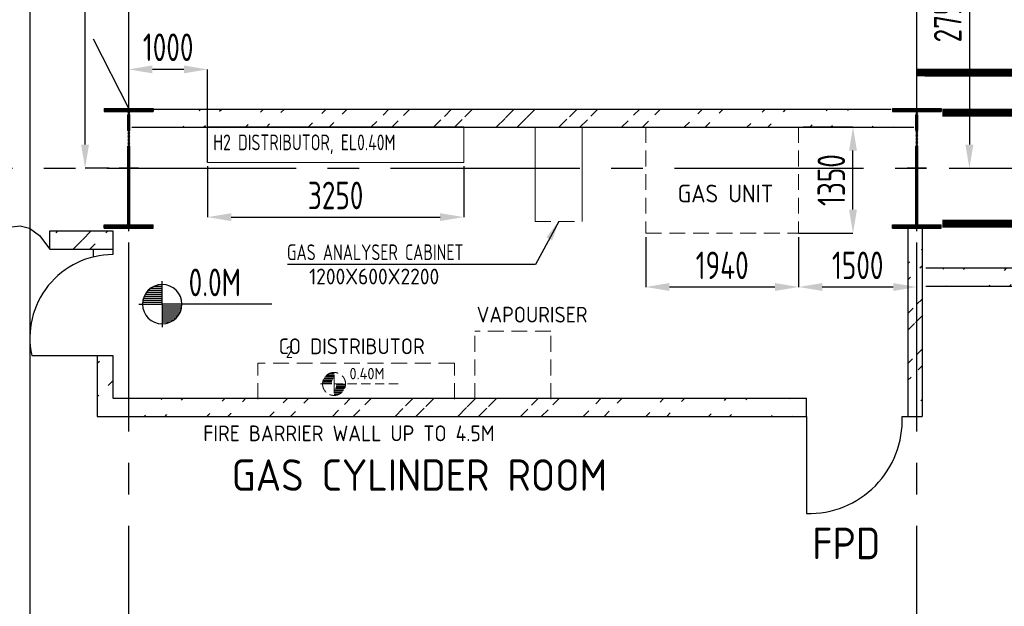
# Model space of a CAD drawing. Extents: x -7650383 to 4934791, y -114316 to 1826789.
# Tile 42 of 256: x 208007 to 220501, y 258396 to 265842. Entities that reach past the tile are written whole.
import ezdxf
from ezdxf.enums import TextEntityAlignment as Align

# ---------------------------------------------------------------- set-up
doc = ezdxf.new("R2010")
doc.units = 0
doc.header["$LTSCALE"] = 800
doc.header["$MEASUREMENT"] = 0
for name, pattern in [('CENTER', [2, 1.25, -0.25, 0.25, -0.25]), ('CENTER2', [1.125, 0.75, -0.125, 0.125, -0.125]), ('DASHDOT', [1, 0.5, -0.25, 0, -0.25]), ('HIDDEN', [0.375, 0.25, -0.125])]:
    doc.linetypes.add(name, pattern=pattern)
doc.layers.get('0').update_dxf_attribs({"linetype": 'CONTINUOUS'})
for name, color, linetype in [('CEN', 2, 'CENTER'), ('CENTER', 2, 'CENTER'), ('COL', 1, 'CENTER'), ('DIM', 4, 'CONTINUOUS'), ('GRID', 8, 'CENTER'), ('HATCH', 9, 'CONTINUOUS'), ('PIPE', 1, 'CONTINUOUS'), ('ROAD', 40, 'CONTINUOUS'), ('STR', 2, 'CONTINUOUS'), ('TEXT', 3, 'CONTINUOUS'), ('TG_Col', 2, 'CONTINUOUS'), ('WALL', 6, 'CONTINUOUS')]:
    doc.layers.add(name, color=color, linetype=linetype)
doc.layers.add('EQP0', color=8, linetype='HIDDEN', lineweight=9)
doc.styles.add('ROMANS', font='ISO9.shx', dxfattribs={"width": 0.8})
doc.styles.add('S1', font='SIMPLEX.SHX', dxfattribs={"height": 200})
doc.styles.get("Standard").update_dxf_attribs({"font": 'ISO9'})
doc.dimstyles.get("Standard").update_dxf_attribs({"dimtxt": 0.18, "dimasz": 0.18, "dimexe": 0.18, "dimexo": 0.0625, "dimgap": 0.09, "dimtad": 0, "dimtih": 1, "dimtoh": 1, "dimdec": 4, "dimzin": 0, "dimdsep": 46, "dimtxsty": 'Standard', "dimcen": 0.09, "dimadec": 0, "dimazin": 0, "dimtfac": 1, "dimtdec": 4, "dimtofl": 0, "dimtmove": 0, "dimatfit": 3, "dimfxl": 1, "dimtolj": 1, "dimtzin": 0, "dimarcsym": 0})
doc.dimstyles.new('STANDARD$0', dxfattribs={"dimtxt": 250, "dimasz": 200, "dimexe": 0, "dimexo": 0, "dimgap": 100, "dimtad": 1, "dimdec": 0, "dimzin": 0, "dimdsep": 46, "dimtxsty": 'S1', "dimcen": 0, "dimadec": 0, "dimazin": 0, "dimtfac": 1, "dimtdec": 0, "dimtmove": 2, "dimatfit": 3, "dimfxl": 1, "dimtolj": 1, "dimtzin": 0, "dimarcsym": 0})
pattern_1 = [(45, (185011.4, 165430.54), (-397.7476, 397.7476), []), (45, (185276.57, 165430.54), (-397.7476, 397.7476), [])]

# ---------------------------------------------------------------- blocks, each defined once
blk = doc.blocks.new('*D304')
at = {"layer": 'DIM', "color": 9, "lineweight": -2, "transparency": 16777216}
for p, q in [((219391, 266706), (220058, 266706)), ((220058, 266406), (220058, 264256)), ((219800, 263956), (220058, 263956))]:
    blk.add_line(p, q, dxfattribs=at)
at = {"layer": 'DIM', "color": 9, "transparency": 16777216}
for points in [[(220008, 266406), (220108, 266406), (220058, 266706)], [(220008, 264256), (220108, 264256), (220058, 263956)]]:
    blk.add_solid(points, dxfattribs=at)
at = {"layer": 'DIM', "transparency": 16777216, "insert": (219783, 265905), "char_height": 350, "attachment_point": 5, "rotation": 90, "style": 'ROMANS'}
blk.add_mtext('\\A1;2750', dxfattribs=at)
blk = doc.blocks.new('*D342')
at = {"layer": 'DIM', "color": 9, "lineweight": -2, "transparency": 16777216}
for p, q in [((209191, 271756), (208837, 271756)), ((208837, 264256), (208837, 271456)), ((209141, 263956), (208837, 263956))]:
    blk.add_line(p, q, dxfattribs=at)
at = {"layer": 'DIM', "color": 9, "transparency": 16777216}
for points in [[(208787, 271456), (208887, 271456), (208837, 271756)], [(208787, 264256), (208887, 264256), (208837, 263956)]]:
    blk.add_solid(points, dxfattribs=at)
at = {"layer": 'DIM', "transparency": 16777216, "insert": (208518, 268335), "char_height": 350, "attachment_point": 5, "rotation": 90, "style": 'ROMANS'}
blk.add_mtext('\\A1;7800', dxfattribs=at)
blk = doc.blocks.new('A$C41E52089')
at = {"layer": 'COL'}
h = blk.add_hatch(dxfattribs=at)
h.set_pattern_fill('ANSI31', color=256, scale=100, style=0)
h.paths.add_polyline_path([(310, -720), (0, -720), (0, -760), (310, -760)])
h.paths.add_polyline_path([(0, -720), (-310, -720), (-310, -760), (0, -760)])
h.paths.add_polyline_path([(0, 0), (-13, 0), (-13, -720), (0, -720)])
h.paths.add_polyline_path([(0, 720), (-13, 720), (-13, 0), (0, 0)])
h.paths.add_polyline_path([(12, 0), (0, 0), (0, -720), (12, -720)])
h.paths.add_polyline_path([(12, 720), (0, 720), (0, 0), (12, 0)])
h.paths.add_polyline_path([(310, 760), (0, 760), (0, 720), (12, 720), (310, 720)])
h.paths.add_polyline_path([(0, 760), (-310, 760), (-310, 720), (0, 720)])
for p, q in [((-310, 760), (310, 760)), ((-310, 760), (-310, 720)), ((310, 760), (310, 720)), ((-310, 720), (310, 720)), ((-13, -720), (-13, 720)), ((12, -720), (12, 720)), ((-310, -720), (310, -720)), ((-310, -760), (-310, -720)), ((310, -760), (310, -720)), ((-310, -760), (310, -760))]:
    blk.add_line(p, q, dxfattribs=at)
at = {"layer": 'COL', "color": 2}
for p, q in [((0, -800), (0, 800)), ((123, 0), (-123, 0))]:
    blk.add_line(p, q, dxfattribs=at)
blk = doc.blocks.new('*D376')
at = {"layer": 'DIM', "color": 9, "lineweight": -2, "transparency": 16777216}
for p, q in [((209391, 264883), (209391, 265211)), ((210091, 265211), (209691, 265211)), ((210391, 264031), (210391, 265211))]:
    blk.add_line(p, q, dxfattribs=at)
at = {"layer": 'DIM', "color": 9, "transparency": 16777216}
for points in [[(209691, 265261), (209691, 265161), (209391, 265211)], [(210091, 265261), (210091, 265161), (210391, 265211)]]:
    blk.add_solid(points, dxfattribs=at)
at = {"layer": 'DIM', "transparency": 16777216, "insert": (209891, 265492), "char_height": 350, "attachment_point": 5, "style": 'ROMANS'}
blk.add_mtext('\\A1;1000', dxfattribs=at)
blk = doc.blocks.new('*X52')
at = {"color": 0}
for p, q in [((36154, 29375), (36330, 29375)), ((36183, 29400), (36330, 29400)), ((36226, 29425), (36330, 29425)), ((36085, 29250), (36330, 29250)), ((36092, 29275), (36330, 29275)), ((36102, 29300), (36330, 29300)), ((36115, 29325), (36330, 29325)), ((36132, 29350), (36330, 29350)), ((36080, 29200), (36330, 29200)), ((36081, 29225), (36330, 29225))]:
    blk.add_line(p, q, dxfattribs=at)
blk = doc.blocks.new('LEVEL')
for p, q in [((0, 0), (0, 294)), ((-295, 0), (0, 0)), ((1393, 0), (0, 0)), ((0, 0), (0, -290))]:
    blk.add_line(p, q)
for start, end in [(90, 180), (0, 90), (180, 270), (270, 0)]:
    blk.add_arc((0, 0), 250, start, end)
blk.add_blockref('*X52', (-36330, -29198))
at = {"rotation": 180}
blk.add_blockref('*X52', (36330, 29198), dxfattribs=at)
at = {"flags": 4}
blk.add_attdef('LEVEL', (336, 101), '', height=250, dxfattribs=at)
blk = doc.blocks.new('*D377')
at = {"layer": 'DIM', "color": 9, "lineweight": -2, "transparency": 16777216}
for p, q in [((210391, 263983), (210391, 263336)), ((213641, 263983), (213641, 263336)), ((210691, 263336), (213341, 263336))]:
    blk.add_line(p, q, dxfattribs=at)
at = {"layer": 'DIM', "color": 9, "transparency": 16777216}
for points in [[(210691, 263386), (210691, 263286), (210391, 263336)], [(213341, 263386), (213341, 263286), (213641, 263336)]]:
    blk.add_solid(points, dxfattribs=at)
at = {"layer": 'DIM', "transparency": 16777216, "insert": (212016, 263611), "char_height": 350, "attachment_point": 5, "style": 'ROMANS'}
blk.add_mtext('\\A1;3250', dxfattribs=at)
blk = doc.blocks.new('*D378')
at = {"layer": 'DIM', "color": 9, "lineweight": -2, "transparency": 16777216}
for p, q in [((215951, 263083), (215951, 262449)), ((217891, 263083), (217891, 262449)), ((217591, 262449), (216251, 262449))]:
    blk.add_line(p, q, dxfattribs=at)
at = {"layer": 'DIM', "color": 9, "transparency": 16777216}
for points in [[(216251, 262499), (216251, 262399), (215951, 262449)], [(217591, 262499), (217591, 262399), (217891, 262449)]]:
    blk.add_solid(points, dxfattribs=at)
at = {"layer": 'DIM', "transparency": 16777216, "insert": (216921, 262724), "char_height": 350, "attachment_point": 5, "style": 'ROMANS'}
blk.add_mtext('\\A1;1940', dxfattribs=at)
blk = doc.blocks.new('*D379')
at = {"layer": 'DIM', "color": 9, "lineweight": -2, "transparency": 16777216}
for p, q in [((217948, 264481), (218581, 264481)), ((218581, 263431), (218581, 264181)), ((217891, 263131), (218581, 263131))]:
    blk.add_line(p, q, dxfattribs=at)
at = {"layer": 'DIM', "color": 9, "transparency": 16777216}
for points in [[(218531, 264181), (218631, 264181), (218581, 264481)], [(218531, 263431), (218631, 263431), (218581, 263131)]]:
    blk.add_solid(points, dxfattribs=at)
at = {"layer": 'DIM', "transparency": 16777216, "insert": (218306, 263806), "char_height": 350, "attachment_point": 5, "rotation": 90, "style": 'ROMANS'}
blk.add_mtext('\\A1;1350', dxfattribs=at)
blk = doc.blocks.new('*D380')
at = {"layer": 'DIM', "color": 9, "lineweight": -2, "transparency": 16777216}
for p, q in [((217891, 263083), (217891, 262449)), ((219091, 262449), (218191, 262449)), ((219391, 262345), (219391, 262449))]:
    blk.add_line(p, q, dxfattribs=at)
at = {"layer": 'DIM', "color": 9, "transparency": 16777216}
for points in [[(218191, 262499), (218191, 262399), (217891, 262449)], [(219091, 262499), (219091, 262399), (219391, 262449)]]:
    blk.add_solid(points, dxfattribs=at)
at = {"layer": 'DIM', "transparency": 16777216, "insert": (218641, 262724), "char_height": 350, "attachment_point": 5, "style": 'ROMANS'}
blk.add_mtext('\\A1;1500', dxfattribs=at)

msp = doc.modelspace()

# ---------------------------------------------------------------- hatches: boundary and pattern name
at = {"layer": 'HATCH'}
h = msp.add_hatch(dxfattribs=at)
h.set_pattern_fill('ANSI32', color=256, scale=1500, style=0)
h.set_pattern_definition(pattern_1)
edge = h.paths.add_edge_path()
edge.add_line((209391.2, 264706.4), (219066.2, 264706.4))
edge.add_line((209428.7, 264476.6), (219353.7, 264476.6))
h = msp.add_hatch(dxfattribs=at)
h.set_pattern_fill('ANSI32', color=256, scale=1500, style=0)
h.set_pattern_definition(pattern_1)
edge = h.paths.add_edge_path()
edge.add_line((209391.2, 264706.4), (219066.2, 264706.4))
edge.add_line((209428.7, 264476.6), (219353.7, 264476.6))
h = msp.add_hatch(dxfattribs=at)
h.set_pattern_fill('ANSI32', color=256, scale=1200, style=0)
h.set_pattern_definition([(45, (185011.4, 165434.7), (-318.198, 318.198), []), (45, (185223.54, 165434.7), (-318.198, 318.198), [])])
edge = h.paths.add_edge_path()
edge.add_line((208391.2, 262930.6), (209191.2, 262930.6))
edge.add_line((208391.2, 263160.6), (209191.2, 263160.6))
h = msp.add_hatch(dxfattribs=at)
h.set_pattern_fill('ANSI32', color=256, scale=1200, style=0)
h.set_pattern_definition([(45, (172339.5, 210086.3), (-318.198, 318.198), []), (45, (172551.6, 210086.3), (-318.198, 318.198), [])])
edge = h.paths.add_edge_path()
edge.add_line((219457, 263016.1), (219457, 260806.4))
edge.add_line((219276.2, 263016.1), (219276.2, 260806.4))
h = msp.add_hatch(dxfattribs=at)
h.set_pattern_fill('ANSI32', color=256, scale=1500, style=0)
h.set_pattern_definition([(45, (201290.14, 167080.43), (-397.7476, 397.7476), []), (45, (201555.3, 167080.43), (-397.7476, 397.7476), [])])
edge = h.paths.add_edge_path()
edge.add_line((219276.2, 262686.4), (229891.2, 262686.3))
edge.add_line((219506.2, 262456.4), (229891.2, 262456.6))
h = msp.add_hatch(dxfattribs=at)
h.set_pattern_fill('ANSI32', color=256, scale=1200, style=0)
h.set_pattern_definition([(45, (162073.7, 210320.5), (-318.198, 318.198), []), (45, (162285.83, 210320.5), (-318.198, 318.198), [])])
edge = h.paths.add_edge_path()
edge.add_line((209191.2, 261580.3), (209191.2, 261036.4))
edge.add_line((208991.2, 261580.3), (208991.2, 261019.2))
h = msp.add_hatch(dxfattribs=at)
h.set_pattern_fill('ANSI32', color=256, scale=1500, style=0)
h.set_pattern_definition([(45, (185011.4, 165430.54), (-397.7476, 397.7476), []), (45, (185276.57, 165430.54), (-397.7476, 397.7476), [])])
edge = h.paths.add_edge_path()
edge.add_line((209191.2, 261036.4), (217991.2, 261036.4))
edge.add_line((208991.2, 260806.4), (217991.2, 260806.4))

# ---------------------------------------------------------------- linework, layer by layer
at = {"layer": 'CEN', "ltscale": 4}
msp.add_line((208937.6, 265598.8), (209391.2, 264710.6), dxfattribs=at)
at = {"layer": 'CENTER', "ltscale": 0.25, "const_width": 100, "flags": 128}
msp.add_lwpolyline([(219391.2, 265171.1), (243891.2, 265120.4)], dxfattribs=at)
at = {"layer": 'EQP0', "linetype": 'Continuous'}
for p, q in [((214546.6, 264480.6), (214546.6, 263280.6)), ((215146.6, 264480.6), (215146.6, 263280.6))]:
    msp.add_line(p, q, dxfattribs=at)
at = {"layer": 'EQP0'}
for p, q in [((215951.1, 264480.6), (215951.1, 263130.6)), ((217891.1, 264480.6), (217891.1, 263130.6)), ((214546.6, 263280.6), (215146.6, 263280.6)), ((215951.1, 263130.6), (217891.1, 263130.6))]:
    msp.add_line(p, q, dxfattribs=at)
at = {"layer": 'EQP0', "color": 3}
for p, q in [((214748.6, 261887.6), (213784.7, 261887.6)), ((213784.7, 261027.2), (213784.7, 261887.6)), ((214748.6, 261027.2), (214748.6, 261887.6)), ((213522.5, 261481.1), (211027.6, 261481.2)), ((211027.6, 261027.2), (211027.6, 261481.2)), ((213522.5, 261027.1), (213522.5, 261481.1))]:
    msp.add_line(p, q, dxfattribs=at)
at = {"layer": 'EQP0', "linetype": 'Continuous', "flags": 128}
msp.add_lwpolyline([(210391.2, 264480.6), (213641.2, 264480.6), (213641.2, 264030.6), (210391.2, 264030.6)], close=True, dxfattribs=at)
at = {"layer": 'GRID', "linetype": 'CENTER2', "ltscale": 4}
for p, q in [((209391.2, 253416), (209391.2, 301966.7)), ((219391.2, 253416), (219391.2, 301966.7)), ((191114.6, 263956.4), (306850.7, 263956.4))]:
    msp.add_line(p, q, dxfattribs=at)
at = {"layer": 'PIPE'}
msp.add_lwpolyline([(207906.7, 263213.3), (208014.7, 263227.6), (208131.6, 263195.6), (208257.2, 263101.9), (208391.2, 262930.6)], dxfattribs=at)
at = {"layer": 'ROAD', "ltscale": 4}
msp.add_line((208141.2, 256098.8), (208141.2, 301576.4), dxfattribs=at)
at = {"layer": 'STR', "color": 7, "linetype": 'DASHDOT', "const_width": 100}
for points in [[(219716.2, 264660.6), (229066.2, 264660.6)], [(219716.2, 263252.3), (229066.2, 263252.3)]]:
    msp.add_lwpolyline(points, dxfattribs=at)
at = {"layer": 'TG_Col', "color": 8}
msp.add_line((219391.2, 259106.4), (219391.2, 259326.3), dxfattribs=at)
at = {"layer": 'WALL'}
for p, q in [((209391.2, 264706.4), (219066.2, 264706.4)), ((209391.2, 264706.4), (219066.2, 264706.4)), ((209428.7, 264476.6), (219353.7, 264476.6)), ((209428.7, 264476.6), (219353.7, 264476.6)), ((208391.2, 263160.6), (209191.2, 263160.6)), ((208391.2, 262930.6), (208391.2, 263160.6)), ((209191.2, 263160.6), (209191.2, 262860.6)), ((219276.2, 263196.4), (219276.2, 260806.4)), ((219457, 263196.4), (219457, 260806.4)), ((208391.2, 262930.6), (209191.2, 262930.6)), ((208941.2, 262930.6), (208941.2, 262829.8)), ((229891.2, 262686.6), (219506.2, 262686.2)), ((229891.2, 262456.6), (219506.2, 262456.2)), ((208159.5, 261580.3), (209191.2, 261580.3)), ((208991.2, 261580.3), (208991.2, 260806.4)), ((209191.2, 261580.3), (209191.2, 261040.6)), ((209191.2, 261036.4), (217991.2, 261036.4)), ((217991.2, 260806.4), (217991.2, 261036.4)), ((208991.2, 260806.4), (217991.2, 260806.4)), ((217991.2, 260806.4), (217991.2, 259573.7)), ((219204.4, 260806.4), (219457, 260806.4))]:
    msp.add_line(p, q, dxfattribs=at)
for centre, radius, start, end in [((209194.9, 261801.8), 1058.8, 90.20156, 192.07485), ((218019.5, 260759.1), 1185.8, 268.62988, 2.28672)]:
    msp.add_arc(centre, radius, start, end, dxfattribs=at)

# ---------------------------------------------------------------- block references
at = {"layer": 'COL'}
for p in [(209391.2, 263956.4), (219391.2, 263956.4)]:
    msp.add_blockref('A$C41E52089', p, dxfattribs=at)
at = {"layer": 'DIM'}
ref = msp.add_blockref('LEVEL', (209815.6, 262231.2), dxfattribs=at)
ref.add_attrib('LEVEL', '0.0M', (210151.3, 262332.1), dxfattribs={"layer": '0', "height": 350, "style": 'ROMANS', "width": 0.8, "flags": 4})
at = {"layer": 'EQP0', "xscale": 0.583199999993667, "yscale": 0.583199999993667, "zscale": 0.583199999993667}
msp.add_blockref('LEVEL', (211996.4, 261218.5), dxfattribs=at).add_auto_attribs({'LEVEL': '0.40M'})

# ---------------------------------------------------------------- texts
at = {"layer": 'TEXT', "style": 'ROMANS', "width": 0.8}
for s, p in [('H2 DISTRIBUTOR, EL0.40M', (210463.4, 264184.7)), ('GAS ANALYSER CABINET', (211398.3, 262790.2))]:
    msp.add_text(s, height=200, dxfattribs=at).set_placement(p)
at = {"layer": 'TEXT'}
msp.add_text('GAS UNIT', height=225, dxfattribs=at).set_placement((216963.8, 263635.7), align=Align.MIDDLE)
at = {"layer": 'TEXT', "style": 'ROMANS'}
for s, height, p in [('1200X600X2200', 200, (211679.9, 262482.1)), ('2', 150, (211383, 261546.8)), ('FIRE BARRIER WALL UP TO 4.5M', 200, (210336.8, 260491.7)), ('GAS CYLINDER ROOM', 400, (210697.4, 259862)), ('FPD', 400, (218063.4, 258994.6))]:
    msp.add_text(s, height=height, dxfattribs=at).set_placement(p)
for s, p in [('VAPOURISER', (214509.3, 262098.3)), ('CO DISTRIBUTOR', (212220, 261696.7))]:
    msp.add_text(s, height=200, dxfattribs=at).set_placement(p, align=Align.MIDDLE)

# ---------------------------------------------------------------- dimensions: what is measured, and where the dimension line sits
at = {"layer": 'DIM'}
for base, p1, p2, angle, picture, middle in [((208837, 271756.4), (209141.2, 263956.4), (209191.2, 271756.4), 270, '*D342', (208517.6, 268334.7)), ((220058.1, 263956.4), (219391.2, 266706.4), (219799.9, 263956.4), 90, '*D304', (219783.1, 265905.3))]:
    dim = msp.add_linear_dim(base=base, p1=p1, p2=p2, angle=angle, dimstyle='STANDARD$0', override={"dimtxt": 350, "dimasz": 300, "dimtxsty": 'ROMANS', "dimclrd": 9, "dimclre": 9, "dimclrt": 256, "dimtix": 1}, dxfattribs=at)
    dim.commit()
    dim.dimension.update_dxf_attribs({"geometry": picture, "text_midpoint": middle, "dimtype": 160})
dim = msp.add_linear_dim(base=(209391.2, 265210.8), p1=(210391.2, 264030.7), p2=(209391.2, 264883.3), dimstyle='STANDARD$0', override={"dimtxt": 350, "dimasz": 300, "dimtxsty": 'ROMANS', "dimclrd": 9, "dimclre": 9, "dimclrt": 256, "dimtix": 1}, dxfattribs=at)
dim.commit()
dim.dimension.update_dxf_attribs({"geometry": '*D376', "text_midpoint": (209891.2, 265491.9), "dimtype": 160})
dim = msp.add_linear_dim(base=(218581, 264480.7), p1=(217891.1, 263130.7), p2=(217948.4, 264480.7), angle=90, dimstyle='STANDARD$0', override={"dimtxt": 350, "dimasz": 300, "dimtxsty": 'ROMANS', "dimclrd": 9, "dimclre": 9, "dimclrt": 256, "dimtix": 1}, dxfattribs=at)
dim.commit()
dim.dimension.update_dxf_attribs({"geometry": '*D379', "text_midpoint": (218306, 263805.7)})
for base, p1, p2, picture, middle in [((213641.2, 263336), (210391.2, 263983.3), (213641.2, 263983.3), '*D377', (212016.2, 263611)), ((215951.1, 262449.4), (217891.2, 263083.3), (215951.1, 263083.3), '*D378', (216921.2, 262724.4)), ((217891.2, 262449.3), (219391.2, 262345), (217891.2, 263083.2), '*D380', (218641.2, 262724.3))]:
    dim = msp.add_linear_dim(base=base, p1=p1, p2=p2, dimstyle='STANDARD$0', override={"dimtxt": 350, "dimasz": 300, "dimtxsty": 'ROMANS', "dimclrd": 9, "dimclre": 9, "dimclrt": 256, "dimtix": 1}, dxfattribs=at)
    dim.commit()
    dim.dimension.update_dxf_attribs({"geometry": picture, "text_midpoint": middle})

# ---------------------------------------------------------------- leaders
msp.add_leader([(214846.6, 263280.6), (214551.2, 262733.2), (211406.2, 262733.2)], dimstyle='Standard', override={"dimscale": 100, "dimtxt": 2.5, "dimasz": 2.5, "dimexe": 0, "dimexo": 0, "dimgap": 1, "dimtad": 1, "dimtih": 0, "dimtoh": 0, "dimdec": 0, "dimtxsty": 'ROMANS', "dimcen": 0, "dimclrd": 4, "dimclre": 256, "dimclrt": 256, "dimtdec": 0, "dimtix": 1, "dimtofl": 1, "dimtmove": 2}, dxfattribs=at)

doc.saveas('drawing.dxf')
